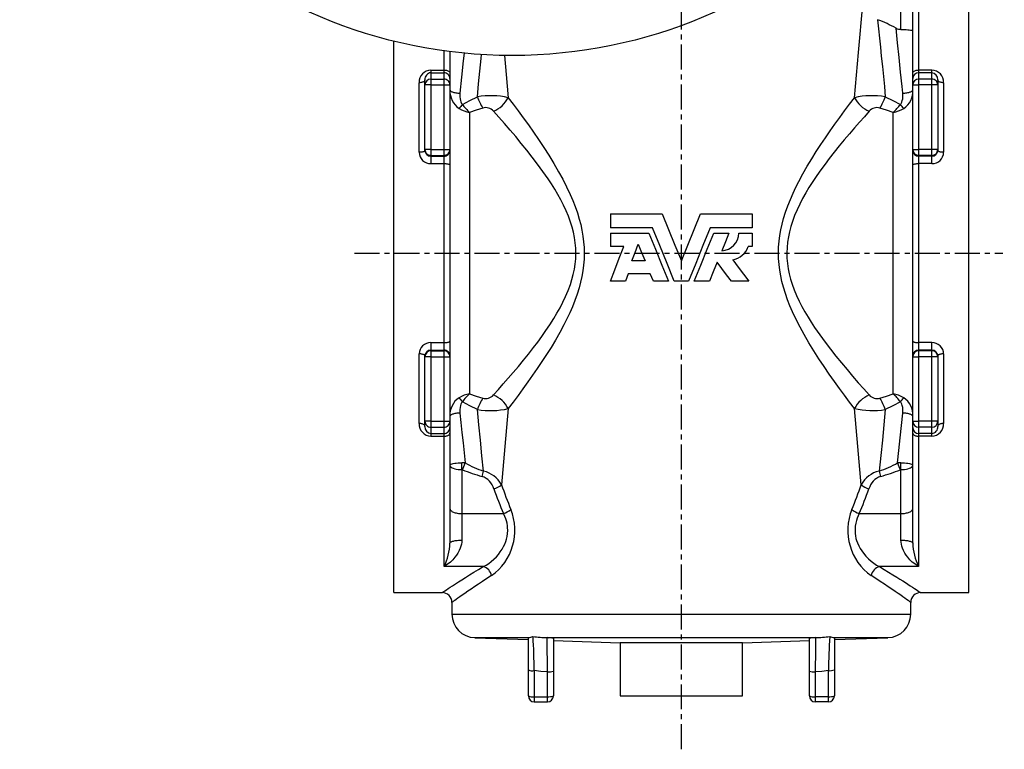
# Model space of a CAD drawing. Extents: x -681 to 471, y -184 to 1237.
# Tile 2 of 5: x -681 to -181, y 385 to 755. Entities that reach past the tile are written whole.
import ezdxf

# ---------------------------------------------------------------- set-up
doc = ezdxf.new("R2010")
doc.units = 0
doc.linetypes.add('CENTERX2', pattern=[20.32, 12.7, -2.54, 2.54, -2.54])
doc.layers.get('0').update_dxf_attribs({"linetype": 'CONTINUOUS'})
doc.layers.add('FORMAT', color=7, linetype='CONTINUOUS')

msp = doc.modelspace()

# ---------------------------------------------------------------- linework, layer by layer
at = {"color": 7, "linetype": 'CONTINUOUS'}
for p, q in [((-199.02, 464.28), (-199.02, 809.28)), ((-227.52, 728.18), (-227.52, 785.12)), ((-491.02, 636.78), (-491.02, 744.49)), ((-462.52, 739.17), (-462.52, 728.18)), ((-462.52, 728.18), (-462.52, 725.47)), ((-462.52, 725.47), (-462.52, 722.25)), ((-227.52, 725.47), (-227.52, 728.18)), ((-227.52, 722.25), (-227.52, 725.47)), ((-475.22, 722.25), (-475.22, 724.84)), ((-475.22, 689.41), (-475.22, 722.25)), ((-462.52, 722.25), (-462.52, 689.41)), ((-227.52, 689.41), (-227.52, 722.25)), ((-214.82, 724.84), (-214.82, 722.25)), ((-214.82, 722.25), (-214.82, 689.41)), ((-475.22, 688.89), (-475.22, 689.41)), ((-462.52, 689.41), (-462.52, 689.01)), ((-462.52, 689.01), (-462.52, 681.48)), ((-227.52, 689.01), (-227.52, 689.41)), ((-227.52, 681.48), (-227.52, 689.01)), ((-214.82, 689.41), (-214.82, 688.89)), ((-462.52, 681.48), (-462.52, 592.07)), ((-227.52, 592.07), (-227.52, 681.48)), ((-381.02, 656.78), (-381.02, 649.66)), ((-381.02, 656.78), (-354.79, 656.78)), ((-335.25, 656.78), (-309.02, 656.78)), ((-309.02, 656.78), (-309.02, 649.66)), ((-359.67, 649.66), (-381.02, 649.66)), ((-381.02, 646.92), (-381.02, 640.06)), ((-381.02, 646.92), (-361.52, 646.92)), ((-309.02, 649.66), (-330.37, 649.66)), ((-328.53, 646.92), (-320.85, 646.92)), ((-315.88, 646.92), (-309.02, 646.92)), ((-309.02, 646.92), (-309.02, 640.06)), ((-374.28, 640.06), (-381.02, 640.06)), ((-309.02, 640.06), (-311.08, 640.06)), ((-491.02, 464.28), (-491.02, 636.78)), ((-363.44, 632.78), (-370.19, 632.78)), ((-371.95, 626.26), (-373.4, 622.49)), ((-360.79, 626.26), (-371.95, 626.26)), ((-359.25, 622.49), (-360.79, 626.26)), ((-373.4, 622.49), (-381.02, 622.49)), ((-351.57, 622.49), (-359.25, 622.49)), ((-341.44, 622.49), (-348.61, 622.49)), ((-330.79, 622.49), (-338.47, 622.49)), ((-310.74, 622.49), (-319.64, 622.49)), ((-462.52, 592.07), (-462.52, 584.54)), ((-227.52, 584.54), (-227.52, 592.07)), ((-475.22, 584.15), (-475.22, 584.66)), ((-475.22, 551.31), (-475.22, 584.15)), ((-462.52, 584.54), (-462.52, 584.15)), ((-462.52, 584.15), (-462.52, 551.31)), ((-227.52, 584.15), (-227.52, 584.54)), ((-227.52, 551.31), (-227.52, 584.15)), ((-214.82, 584.66), (-214.82, 584.15)), ((-214.82, 584.15), (-214.82, 551.31)), ((-475.22, 548.72), (-475.22, 551.31)), ((-462.52, 551.31), (-462.52, 548.09)), ((-227.52, 548.09), (-227.52, 551.31)), ((-214.82, 551.31), (-214.82, 548.72)), ((-462.52, 548.09), (-462.52, 545.37)), ((-462.52, 545.37), (-462.52, 489.41)), ((-227.52, 545.37), (-227.52, 548.09)), ((-227.52, 489.41), (-227.52, 545.37)), ((-491.02, 464.28), (-466.51, 464.28)), ((-223.54, 464.28), (-199.02, 464.28)), ((-461.52, 459.29), (-461.52, 453.37)), ((-228.52, 453.37), (-228.52, 459.29)), ((-449.94, 441.37), (-422.72, 440.42)), ((-422.72, 425.01), (-422.72, 441.34)), ((-410.02, 441.04), (-410.02, 424.43)), ((-280.02, 424.43), (-280.02, 441.04)), ((-267.32, 440.42), (-240.1, 441.37)), ((-267.32, 441.34), (-267.32, 425.01)), ((-410.02, 439.98), (-376.02, 438.79)), ((-376.02, 438.79), (-376.02, 411.78)), ((-314.02, 438.79), (-376.02, 438.79)), ((-314.02, 438.79), (-280.02, 439.98)), ((-314.02, 411.78), (-314.02, 438.79)), ((-422.72, 411.78), (-422.72, 425.01)), ((-267.32, 425.01), (-267.32, 411.78)), ((-410.02, 424.43), (-410.02, 411.78)), ((-280.02, 411.78), (-280.02, 424.43)), ((-376.02, 411.78), (-314.02, 411.78)), ((-419.72, 408.78), (-413.02, 408.78)), ((-270.32, 408.78), (-277.02, 408.78))]:
    msp.add_line(p, q, dxfattribs=at)
at = {"color": 8, "linetype": 'CONTINUOUS'}
for p, q in [((-224.52, 796.81), (-224.52, 729.8)), ((-233.52, 750.48), (-233.52, 768.26)), ((-465.52, 729.8), (-465.52, 739.57)), ((-472.22, 729.8), (-465.52, 729.8)), ((-472.22, 729.8), (-472.22, 728.45)), ((-472.22, 728.45), (-472.22, 725.22)), ((-472.22, 728.45), (-465.52, 728.45)), ((-472.22, 725.22), (-472.22, 722.25)), ((-472.22, 725.22), (-465.52, 725.22)), ((-465.52, 728.45), (-465.52, 729.8)), ((-465.52, 725.22), (-465.52, 728.45)), ((-465.52, 722.25), (-465.52, 725.22)), ((-217.82, 729.8), (-224.52, 729.8)), ((-224.52, 729.8), (-224.52, 728.45)), ((-224.52, 728.45), (-224.52, 725.22)), ((-217.82, 728.45), (-224.52, 728.45)), ((-224.52, 725.22), (-224.52, 722.25)), ((-217.82, 725.22), (-224.52, 725.22)), ((-217.82, 728.45), (-217.82, 729.8)), ((-217.82, 725.22), (-217.82, 728.45)), ((-217.82, 722.25), (-217.82, 725.22)), ((-478.22, 688), (-478.22, 723.33)), ((-472.22, 722.25), (-475.22, 722.25)), ((-472.22, 722.25), (-465.52, 722.25)), ((-472.22, 722.25), (-472.22, 689.41)), ((-465.52, 689.41), (-465.52, 722.25)), ((-465.52, 722.25), (-462.52, 722.25)), ((-227.52, 722.25), (-224.52, 722.25)), ((-224.52, 722.25), (-224.52, 689.41)), ((-217.82, 722.25), (-224.52, 722.25)), ((-217.82, 689.41), (-217.82, 722.25)), ((-214.82, 722.25), (-217.82, 722.25)), ((-211.82, 723.33), (-211.82, 688)), ((-452.52, 708.29), (-452.52, 565.27)), ((-237.52, 565.27), (-237.52, 708.29)), ((-472.22, 689.41), (-475.22, 689.41)), ((-472.22, 689.41), (-472.22, 686.43)), ((-472.22, 689.41), (-465.52, 689.41)), ((-472.22, 686.43), (-465.52, 686.43)), ((-472.22, 686.43), (-472.22, 686.04)), ((-472.22, 686.04), (-465.52, 686.04)), ((-472.22, 686.04), (-472.22, 682.27)), ((-465.52, 686.43), (-465.52, 689.41)), ((-465.52, 689.41), (-462.52, 689.41)), ((-465.52, 686.04), (-465.52, 686.43)), ((-465.52, 682.27), (-465.52, 686.04)), ((-227.52, 689.41), (-224.52, 689.41)), ((-224.52, 689.41), (-224.52, 686.43)), ((-217.82, 689.41), (-224.52, 689.41)), ((-217.82, 686.43), (-224.52, 686.43)), ((-224.52, 686.43), (-224.52, 686.04)), ((-217.82, 686.04), (-224.52, 686.04)), ((-224.52, 686.04), (-224.52, 682.27)), ((-214.82, 689.41), (-217.82, 689.41)), ((-217.82, 686.43), (-217.82, 689.41)), ((-217.82, 686.04), (-217.82, 686.43)), ((-217.82, 682.27), (-217.82, 686.04)), ((-472.22, 682.27), (-465.52, 682.27)), ((-465.52, 591.28), (-465.52, 682.27)), ((-224.52, 682.27), (-224.52, 591.28)), ((-217.82, 682.27), (-224.52, 682.27)), ((-472.22, 591.28), (-465.52, 591.28)), ((-472.22, 591.28), (-472.22, 587.52)), ((-465.52, 587.52), (-465.52, 591.28)), ((-217.82, 591.28), (-224.52, 591.28)), ((-224.52, 591.28), (-224.52, 587.52)), ((-217.82, 587.52), (-217.82, 591.28)), ((-478.22, 550.22), (-478.22, 585.55)), ((-472.22, 587.52), (-472.22, 587.12)), ((-472.22, 587.52), (-465.52, 587.52)), ((-472.22, 587.12), (-472.22, 584.15)), ((-472.22, 587.12), (-465.52, 587.12)), ((-465.52, 587.12), (-465.52, 587.52)), ((-465.52, 584.15), (-465.52, 587.12)), ((-224.52, 587.52), (-224.52, 587.12)), ((-217.82, 587.52), (-224.52, 587.52)), ((-224.52, 587.12), (-224.52, 584.15)), ((-217.82, 587.12), (-224.52, 587.12)), ((-217.82, 587.12), (-217.82, 587.52)), ((-217.82, 584.15), (-217.82, 587.12)), ((-211.82, 585.55), (-211.82, 550.22)), ((-472.22, 584.15), (-475.22, 584.15)), ((-472.22, 584.15), (-472.22, 551.31)), ((-472.22, 584.15), (-465.52, 584.15)), ((-465.52, 551.31), (-465.52, 584.15)), ((-465.52, 584.15), (-462.52, 584.15)), ((-227.52, 584.15), (-224.52, 584.15)), ((-217.82, 584.15), (-224.52, 584.15)), ((-224.52, 584.15), (-224.52, 551.31)), ((-217.82, 551.31), (-217.82, 584.15)), ((-214.82, 584.15), (-217.82, 584.15)), ((-472.22, 551.31), (-475.22, 551.31)), ((-472.22, 551.31), (-472.22, 548.33)), ((-472.22, 551.31), (-465.52, 551.31)), ((-465.52, 551.31), (-462.52, 551.31)), ((-465.52, 548.33), (-465.52, 551.31)), ((-227.52, 551.31), (-224.52, 551.31)), ((-224.52, 551.31), (-224.52, 548.33)), ((-217.82, 551.31), (-224.52, 551.31)), ((-214.82, 551.31), (-217.82, 551.31)), ((-217.82, 548.33), (-217.82, 551.31)), ((-472.22, 548.33), (-465.52, 548.33)), ((-472.22, 548.33), (-472.22, 545.11)), ((-472.22, 545.11), (-465.52, 545.11)), ((-472.22, 545.11), (-472.22, 543.75)), ((-465.52, 545.11), (-465.52, 548.33)), ((-465.52, 543.75), (-465.52, 545.11)), ((-217.82, 548.33), (-224.52, 548.33)), ((-224.52, 548.33), (-224.52, 545.11)), ((-217.82, 545.11), (-224.52, 545.11)), ((-224.52, 545.11), (-224.52, 543.75)), ((-217.82, 545.11), (-217.82, 548.33)), ((-217.82, 543.75), (-217.82, 545.11)), ((-472.22, 543.75), (-465.52, 543.75)), ((-465.52, 477.52), (-465.52, 543.75)), ((-224.52, 543.75), (-224.52, 477.52)), ((-217.82, 543.75), (-224.52, 543.75)), ((-456.52, 526.77), (-456.52, 530.26)), ((-233.52, 526.77), (-233.52, 530.26)), ((-456.52, 526.77), (-456.52, 504.44)), ((-233.52, 504.44), (-233.52, 526.77)), ((-456.52, 504.44), (-456.52, 490.93)), ((-456.52, 504.44), (-435.36, 504.44)), ((-254.68, 504.44), (-233.52, 504.44)), ((-233.52, 490.93), (-233.52, 504.44)), ((-445.58, 477.52), (-465.52, 477.52)), ((-224.52, 477.52), (-244.47, 477.52)), ((-461.52, 453.37), (-228.52, 453.37)), ((-422.62, 441.37), (-449.94, 441.37)), ((-277.51, 441.37), (-412.54, 441.37)), ((-240.1, 441.37), (-267.43, 441.37)), ((-419.72, 424.62), (-419.72, 411.39)), ((-413.02, 411.39), (-413.02, 424.03)), ((-277.02, 424.03), (-277.02, 411.39)), ((-270.32, 411.39), (-270.32, 424.62)), ((-419.72, 411.39), (-413.02, 411.39)), ((-419.72, 411.39), (-419.72, 408.78)), ((-413.02, 408.78), (-413.02, 411.39)), ((-270.32, 411.39), (-277.02, 411.39)), ((-277.02, 411.39), (-277.02, 408.78)), ((-270.32, 408.78), (-270.32, 411.39))]:
    msp.add_line(p, q, dxfattribs=at)
at = {"color": 8, "linetype": 'CONTINUOUS', "flags": 128}
for points in [[(-257.14, 715.75), (-256.15, 727.22), (-255.11, 738.67), (-252.88, 763.13)], [(-245.36, 755.4), (-244.92, 750.74), (-244.46, 746.08), (-243.97, 741.43), (-243.47, 736.79), (-242.92, 731.64), (-242.4, 726.51), (-241.91, 721.37), (-241.47, 716.23)], [(-232.6, 718.05), (-232.93, 721.43), (-233.7, 728.8), (-234.48, 736.19), (-235.24, 743.62), (-235.93, 751.09)], [(-455.35, 738.37), (-455.74, 734.51), (-456.61, 726.27), (-457.44, 718.05)], [(-448.58, 716.23), (-448.01, 722.73), (-447.37, 729.24), (-446.68, 735.75), (-446.48, 737.67)], [(-434.81, 737.22), (-433.93, 727.61), (-432.9, 715.75)], [(-465.52, 729.8), (-465.09, 729.79), (-464.68, 729.74), (-464.28, 729.66), (-463.9, 729.55), (-463.56, 729.41), (-463.25, 729.24), (-463, 729.06), (-462.79, 728.86), (-462.64, 728.64), (-462.55, 728.41), (-462.52, 728.18)], [(-227.52, 728.18), (-227.49, 728.41), (-227.4, 728.64), (-227.25, 728.86), (-227.05, 729.06), (-226.79, 729.24), (-226.49, 729.41), (-226.14, 729.55), (-225.77, 729.66), (-225.37, 729.74), (-224.95, 729.79), (-224.52, 729.8)], [(-475.22, 724.84), (-475.25, 724.63), (-475.34, 724.42), (-475.49, 724.21), (-475.7, 724.03), (-475.95, 723.85), (-476.26, 723.7), (-476.6, 723.57), (-476.98, 723.47), (-477.38, 723.4), (-477.79, 723.35), (-478.22, 723.33)], [(-211.82, 723.33), (-212.25, 723.35), (-212.67, 723.4), (-213.07, 723.47), (-213.44, 723.57), (-213.79, 723.7), (-214.09, 723.85), (-214.35, 724.03), (-214.55, 724.21), (-214.7, 724.42), (-214.79, 724.63), (-214.82, 724.84)], [(-462.52, 719.67), (-462.5, 719.52), (-462.42, 719.37), (-462.28, 719.21), (-462.1, 719.07), (-461.86, 718.93), (-461.58, 718.79), (-461.26, 718.67), (-460.89, 718.55), (-460.48, 718.44), (-460.04, 718.34), (-459.56, 718.26), (-459.06, 718.19), (-458.54, 718.13), (-458, 718.08), (-457.44, 718.05)], [(-457.44, 718.05), (-457.5, 717.12), (-457.5, 716.18), (-457.42, 715.22), (-457.24, 714.26), (-457.02, 713.57), (-456.68, 712.89), (-456.47, 712.61), (-456.23, 712.36)], [(-456.23, 712.36), (-452.44, 714.34), (-448.58, 716.23)], [(-432.9, 715.75), (-430.39, 712.44), (-427.85, 709.03), (-425.29, 705.54), (-422.72, 701.96), (-420.14, 698.3), (-417.51, 694.45), (-414.89, 690.51), (-412.31, 686.47), (-409.78, 682.34), (-407.33, 678.11), (-405.28, 674.36), (-403.33, 670.53), (-401.49, 666.62), (-400.18, 663.56), (-398.95, 660.45), (-397.84, 657.29), (-396.86, 654.07), (-396.12, 651.24), (-395.5, 648.36), (-395, 645.44), (-394.64, 642.51), (-394.42, 639.56), (-394.35, 636.61), (-394.44, 633.67), (-394.67, 630.73), (-395.05, 627.81), (-395.56, 624.91), (-396.19, 622.04), (-396.93, 619.22), (-397.95, 615.93), (-399.11, 612.7), (-400.37, 609.52), (-401.73, 606.39), (-403.18, 603.33), (-404.7, 600.32), (-406.79, 596.42), (-408.97, 592.6), (-411.21, 588.86), (-413.5, 585.2), (-415.83, 581.63), (-418.18, 578.12), (-420.54, 574.69), (-422.91, 571.33), (-425.44, 567.82), (-427.95, 564.4), (-430.44, 561.06), (-432.9, 557.81)], [(-257.14, 557.81), (-259.65, 561.12), (-262.19, 564.52), (-264.75, 568.02), (-267.33, 571.6), (-269.9, 575.26), (-272.54, 579.11), (-275.16, 583.05), (-277.74, 587.09), (-280.26, 591.22), (-282.71, 595.45), (-284.76, 599.19), (-286.71, 603.02), (-288.55, 606.94), (-289.87, 609.99), (-291.09, 613.1), (-292.2, 616.27), (-293.18, 619.48), (-293.92, 622.32), (-294.55, 625.2), (-295.04, 628.11), (-295.4, 631.05), (-295.62, 634), (-295.69, 636.94), (-295.61, 639.88), (-295.37, 642.82), (-295, 645.75), (-294.49, 648.65), (-293.86, 651.51), (-293.11, 654.34), (-292.09, 657.62), (-290.94, 660.86), (-289.67, 664.04), (-288.31, 667.16), (-286.86, 670.23), (-285.35, 673.24), (-283.26, 677.14), (-281.08, 680.96), (-278.84, 684.7), (-276.54, 688.35), (-274.22, 691.93), (-271.87, 695.44), (-269.5, 698.87), (-267.13, 702.23), (-264.61, 705.74), (-262.1, 709.16), (-259.6, 712.5), (-257.14, 715.75)], [(-241.47, 716.23), (-237.61, 714.34), (-233.82, 712.36)], [(-233.82, 712.36), (-233.57, 712.61), (-233.37, 712.89), (-233.03, 713.56), (-232.81, 714.26), (-232.62, 715.24), (-232.54, 716.23), (-232.55, 717.22), (-232.6, 718.05)], [(-232.6, 718.05), (-232.05, 718.08), (-231.51, 718.13), (-230.98, 718.19), (-230.48, 718.26), (-230.01, 718.34), (-229.56, 718.44), (-229.16, 718.55), (-228.79, 718.67), (-228.46, 718.79), (-228.18, 718.93), (-227.95, 719.07), (-227.76, 719.21), (-227.63, 719.37), (-227.55, 719.52), (-227.52, 719.67)], [(-445.82, 710.5), (-449.19, 709.43), (-452.52, 708.29)], [(-237.52, 708.29), (-240.85, 709.43), (-244.22, 710.5)], [(-440.44, 564.7), (-437.96, 567.45), (-435.44, 570.29), (-432.9, 573.19), (-430.35, 576.16), (-427.78, 579.2), (-425.21, 582.31), (-422.65, 585.49), (-420.11, 588.75), (-417.97, 591.57), (-415.86, 594.46), (-413.79, 597.41), (-411.77, 600.42), (-409.82, 603.5), (-408.19, 606.21), (-406.63, 608.99), (-405.15, 611.84), (-403.77, 614.74), (-402.51, 617.72), (-401.39, 620.75), (-400.59, 623.3), (-399.9, 625.91), (-399.35, 628.56), (-398.94, 631.24), (-398.68, 633.93), (-398.59, 636.63), (-398.66, 639.33), (-398.9, 642.03), (-399.3, 644.72), (-399.84, 647.38), (-400.51, 650), (-401.31, 652.56), (-402.37, 655.48), (-403.56, 658.34), (-404.86, 661.13), (-406.26, 663.87), (-407.77, 666.61), (-409.35, 669.29), (-410.99, 671.93), (-412.68, 674.5), (-415.3, 678.31), (-417.99, 682.01), (-420.73, 685.62), (-423.5, 689.14), (-426.29, 692.56), (-429.15, 696), (-432.01, 699.34), (-434.86, 702.61), (-437.67, 705.78), (-440.44, 708.86)], [(-249.6, 708.86), (-252.08, 706.1), (-254.6, 703.27), (-257.14, 700.37), (-259.7, 697.4), (-262.26, 694.36), (-264.83, 691.25), (-267.39, 688.06), (-269.94, 684.81), (-272.07, 681.98), (-274.18, 679.1), (-276.25, 676.15), (-278.27, 673.14), (-280.23, 670.06), (-281.85, 667.34), (-283.42, 664.56), (-284.89, 661.72), (-286.27, 658.81), (-287.53, 655.84), (-288.65, 652.81), (-289.46, 650.25), (-290.14, 647.64), (-290.69, 645), (-291.11, 642.32), (-291.36, 639.63), (-291.46, 636.93), (-291.38, 634.23), (-291.14, 631.52), (-290.74, 628.84), (-290.2, 626.18), (-289.53, 623.56), (-288.74, 620.99), (-287.67, 618.08), (-286.48, 615.22), (-285.18, 612.42), (-283.79, 609.69), (-282.28, 606.95), (-280.69, 604.26), (-279.05, 601.63), (-277.37, 599.05), (-274.74, 595.25), (-272.05, 591.54), (-269.31, 587.94), (-266.54, 584.42), (-263.76, 581), (-260.89, 577.56), (-258.03, 574.21), (-255.19, 570.95), (-252.37, 567.78), (-249.6, 564.7)], [(-475.22, 688.89), (-475.25, 688.77), (-475.34, 688.64), (-475.49, 688.52), (-475.7, 688.41), (-475.95, 688.31), (-476.26, 688.22), (-476.6, 688.14), (-476.98, 688.08), (-477.38, 688.04), (-477.79, 688.01), (-478.22, 688)], [(-211.82, 688), (-212.25, 688.01), (-212.67, 688.04), (-213.07, 688.08), (-213.44, 688.14), (-213.79, 688.22), (-214.09, 688.31), (-214.35, 688.41), (-214.55, 688.52), (-214.7, 688.64), (-214.79, 688.77), (-214.82, 688.89)], [(-465.52, 682.27), (-465.09, 682.27), (-464.68, 682.24), (-464.28, 682.2), (-463.9, 682.15), (-463.56, 682.08), (-463.25, 682), (-463, 681.91), (-462.79, 681.81), (-462.64, 681.71), (-462.55, 681.6), (-462.52, 681.48)], [(-227.52, 681.48), (-227.49, 681.6), (-227.4, 681.71), (-227.25, 681.81), (-227.05, 681.91), (-226.79, 682), (-226.49, 682.08), (-226.14, 682.15), (-225.77, 682.2), (-225.37, 682.24), (-224.95, 682.27), (-224.52, 682.27)], [(-465.52, 591.28), (-465.09, 591.29), (-464.68, 591.31), (-464.28, 591.35), (-463.9, 591.41), (-463.56, 591.48), (-463.25, 591.55), (-463, 591.65), (-462.79, 591.74), (-462.64, 591.85), (-462.55, 591.96), (-462.52, 592.07)], [(-227.52, 592.07), (-227.49, 591.96), (-227.4, 591.85), (-227.25, 591.74), (-227.05, 591.65), (-226.79, 591.55), (-226.49, 591.48), (-226.14, 591.41), (-225.77, 591.35), (-225.37, 591.31), (-224.95, 591.29), (-224.52, 591.28)], [(-475.22, 584.66), (-475.25, 584.79), (-475.34, 584.91), (-475.49, 585.03), (-475.7, 585.14), (-475.95, 585.25), (-476.26, 585.34), (-476.6, 585.41), (-476.98, 585.47), (-477.38, 585.52), (-477.79, 585.54), (-478.22, 585.55)], [(-211.82, 585.55), (-212.25, 585.54), (-212.67, 585.52), (-213.07, 585.47), (-213.44, 585.41), (-213.79, 585.34), (-214.09, 585.25), (-214.35, 585.14), (-214.55, 585.03), (-214.7, 584.91), (-214.79, 584.79), (-214.82, 584.66)], [(-452.52, 565.27), (-449.19, 564.13), (-445.82, 563.06)], [(-244.22, 563.06), (-240.85, 564.13), (-237.52, 565.27)], [(-456.23, 561.2), (-456.47, 560.95), (-456.68, 560.66), (-457.01, 560), (-457.24, 559.29), (-457.42, 558.31), (-457.5, 557.33), (-457.5, 556.34), (-457.44, 555.51)], [(-448.58, 557.32), (-452.44, 559.21), (-456.23, 561.2)], [(-233.82, 561.2), (-237.6, 559.22), (-241.47, 557.32)], [(-232.6, 555.51), (-232.54, 556.44), (-232.55, 557.37), (-232.63, 558.34), (-232.81, 559.29), (-233.03, 559.99), (-233.37, 560.66), (-233.57, 560.94), (-233.82, 561.2)], [(-457.44, 555.51), (-458, 555.47), (-458.54, 555.43), (-459.06, 555.37), (-459.56, 555.3), (-460.04, 555.21), (-460.48, 555.12), (-460.89, 555.01), (-461.26, 554.89), (-461.58, 554.76), (-461.86, 554.63), (-462.1, 554.49), (-462.28, 554.34), (-462.42, 554.19), (-462.5, 554.04), (-462.52, 553.88)], [(-457.44, 555.51), (-456.96, 550.68), (-456.43, 545.57), (-455.89, 540.44), (-455.35, 535.31), (-454.83, 530.15)], [(-445.44, 526), (-446.26, 533.85), (-447.1, 541.68), (-447.88, 549.51), (-448.58, 557.32)], [(-432.9, 557.81), (-433.74, 548.12), (-434.61, 538.45), (-436.38, 519.11)], [(-253.66, 519.11), (-255.43, 538.45), (-256.31, 548.12), (-257.14, 557.81)], [(-241.47, 557.32), (-242.16, 549.51), (-242.95, 541.7), (-243.78, 533.86), (-244.61, 526)], [(-235.22, 530.15), (-234.57, 536.52), (-233.9, 542.86), (-233.23, 549.19), (-232.6, 555.51)], [(-227.52, 553.88), (-227.55, 554.04), (-227.63, 554.19), (-227.76, 554.34), (-227.95, 554.49), (-228.18, 554.63), (-228.46, 554.76), (-228.79, 554.89), (-229.16, 555.01), (-229.56, 555.12), (-230.01, 555.21), (-230.48, 555.3), (-230.98, 555.37), (-231.51, 555.43), (-232.05, 555.47), (-232.6, 555.51)], [(-475.22, 548.72), (-475.25, 548.93), (-475.34, 549.14), (-475.49, 549.34), (-475.7, 549.53), (-475.95, 549.7), (-476.26, 549.85), (-476.6, 549.98), (-476.98, 550.09), (-477.38, 550.16), (-477.79, 550.21), (-478.22, 550.22)], [(-211.82, 550.22), (-212.25, 550.21), (-212.67, 550.16), (-213.07, 550.09), (-213.44, 549.98), (-213.79, 549.85), (-214.09, 549.7), (-214.35, 549.53), (-214.55, 549.34), (-214.7, 549.14), (-214.79, 548.93), (-214.82, 548.72)], [(-465.52, 543.75), (-465.09, 543.77), (-464.68, 543.82), (-464.28, 543.9), (-463.9, 544.01), (-463.56, 544.15), (-463.25, 544.31), (-463, 544.5), (-462.79, 544.7), (-462.64, 544.92), (-462.55, 545.14), (-462.52, 545.37)], [(-227.52, 545.37), (-227.49, 545.14), (-227.4, 544.92), (-227.25, 544.7), (-227.05, 544.5), (-226.79, 544.31), (-226.49, 544.15), (-226.14, 544.01), (-225.77, 543.9), (-225.37, 543.82), (-224.95, 543.77), (-224.52, 543.75)], [(-462.52, 528.96), (-462.52, 528.97), (-462.46, 529.15), (-462.28, 529.33), (-461.93, 529.53), (-461.42, 529.71), (-460.82, 529.87), (-460.09, 530.01), (-459.3, 530.12), (-458.41, 530.2), (-457.49, 530.25), (-456.52, 530.26)], [(-233.52, 530.26), (-232.58, 530.25), (-231.63, 530.2), (-230.77, 530.12), (-229.95, 530.01), (-229.24, 529.87), (-228.62, 529.71), (-228.12, 529.53), (-227.76, 529.33), (-227.58, 529.15), (-227.52, 528.97), (-227.52, 528.96)], [(-462.52, 528.96), (-462.52, 528.96), (-462.46, 528.65), (-462.28, 528.35), (-461.93, 528.01), (-461.42, 527.7), (-460.82, 527.43), (-460.09, 527.2), (-459.3, 527.02), (-458.41, 526.88), (-457.49, 526.8), (-456.52, 526.77)], [(-456.24, 526.71), (-456.46, 526.77), (-456.52, 526.77)], [(-233.52, 526.77), (-233.58, 526.77), (-233.8, 526.71)], [(-233.52, 526.77), (-232.58, 526.8), (-231.63, 526.88), (-230.77, 527.01), (-229.95, 527.2), (-229.24, 527.43), (-228.62, 527.7), (-228.12, 528.01), (-227.76, 528.35), (-227.58, 528.65), (-227.52, 528.96), (-227.52, 528.96)], [(-462.52, 506.97), (-462.49, 506.72), (-462.41, 506.48), (-462.26, 506.24), (-462.07, 506), (-461.81, 505.78), (-461.51, 505.56), (-461.16, 505.36), (-460.76, 505.18), (-460.33, 505.01), (-459.86, 504.86), (-459.35, 504.73), (-458.82, 504.63), (-458.26, 504.54), (-457.69, 504.48), (-457.11, 504.45), (-456.52, 504.44)], [(-233.52, 504.44), (-232.93, 504.45), (-232.35, 504.48), (-231.78, 504.54), (-231.23, 504.63), (-230.69, 504.73), (-230.19, 504.86), (-229.72, 505.01), (-229.28, 505.18), (-228.88, 505.36), (-228.53, 505.56), (-228.23, 505.78), (-227.98, 506), (-227.78, 506.24), (-227.64, 506.48), (-227.55, 506.72), (-227.52, 506.97)], [(-445.58, 477.52), (-444.22, 478.25), (-442.87, 479.12), (-441.53, 480.12), (-440.22, 481.25), (-438.95, 482.52), (-437.93, 483.67), (-436.97, 484.93), (-436.07, 486.28), (-435.26, 487.73), (-434.7, 488.91), (-434.21, 490.16), (-433.81, 491.45), (-433.5, 492.78), (-433.28, 494.31), (-433.2, 495.86), (-433.26, 497.41), (-433.35, 498.27), (-433.56, 499.49), (-433.85, 500.68), (-434.22, 501.84), (-434.65, 502.95), (-435.36, 504.44)], [(-254.68, 504.44), (-255.24, 503.3), (-255.72, 502.11), (-256.14, 500.86), (-256.46, 499.58), (-256.72, 498.06), (-256.84, 496.51), (-256.82, 494.95), (-256.76, 494.28), (-256.59, 493.05), (-256.34, 491.84), (-256, 490.67), (-255.6, 489.53), (-254.96, 488.09), (-254.23, 486.72), (-253.43, 485.43), (-252.56, 484.24), (-251.33, 482.77), (-250.04, 481.45), (-248.7, 480.27), (-247.33, 479.23), (-245.9, 478.3), (-244.47, 477.52)], [(-456.52, 490.93), (-456.58, 489.88), (-456.73, 488.85), (-456.97, 487.85), (-457.28, 486.9), (-457.83, 485.59), (-458.48, 484.37), (-459.21, 483.24), (-459.99, 482.2), (-461.11, 480.92), (-462.29, 479.79), (-463.51, 478.81), (-464.75, 477.97), (-465.5, 477.53), (-465.52, 477.52)], [(-462.52, 489.41), (-462.49, 489.56), (-462.41, 489.71), (-462.26, 489.85), (-462.07, 489.99), (-461.81, 490.13), (-461.51, 490.26), (-461.16, 490.37), (-460.76, 490.48), (-460.33, 490.58), (-459.86, 490.67), (-459.35, 490.75), (-458.82, 490.81), (-458.26, 490.86), (-457.69, 490.9), (-457.11, 490.92), (-456.52, 490.93)], [(-233.52, 490.93), (-232.93, 490.92), (-232.35, 490.9), (-231.78, 490.86), (-231.23, 490.81), (-230.69, 490.75), (-230.19, 490.67), (-229.72, 490.58), (-229.28, 490.48), (-228.88, 490.37), (-228.53, 490.26), (-228.23, 490.13), (-227.98, 489.99), (-227.78, 489.85), (-227.64, 489.71), (-227.55, 489.56), (-227.52, 489.41)], [(-224.52, 477.52), (-224.54, 477.53), (-225.3, 477.97), (-226.54, 478.81), (-227.76, 479.79), (-228.94, 480.92), (-230.06, 482.2), (-230.84, 483.24), (-231.56, 484.37), (-232.21, 485.59), (-232.76, 486.9), (-233.07, 487.85), (-233.31, 488.85), (-233.47, 489.88), (-233.52, 490.93)], [(-466.51, 464.29), (-466.51, 464.29), (-466.38, 464.37), (-466.09, 464.56), (-465.66, 464.85), (-465.08, 465.24), (-464.33, 465.73), (-463.43, 466.32), (-462.38, 467.01), (-461.18, 467.79), (-459.77, 468.7), (-458.2, 469.71), (-456.48, 470.81), (-454.61, 471.98), (-452.57, 473.26), (-450.38, 474.61), (-448.04, 476.04), (-445.58, 477.52)], [(-244.47, 477.52), (-242.07, 476.08), (-239.8, 474.69), (-237.65, 473.37), (-235.64, 472.11), (-234.09, 471.14), (-232.63, 470.21), (-231.27, 469.34), (-230.02, 468.54), (-228.86, 467.79), (-227.7, 467.03), (-226.68, 466.36), (-225.79, 465.78), (-225.05, 465.29), (-224.43, 464.88), (-223.97, 464.58), (-223.67, 464.38), (-223.53, 464.29), (-223.54, 464.29)], [(-441.44, 472.9), (-443.74, 471.42), (-445.92, 469.99), (-447.98, 468.63), (-449.91, 467.34), (-451.76, 466.09), (-453.45, 464.93), (-455, 463.86), (-456.4, 462.89), (-457.51, 462.11), (-458.5, 461.42), (-459.35, 460.82), (-460.06, 460.32), (-460.65, 459.9), (-461.09, 459.59), (-461.38, 459.38), (-461.51, 459.29), (-461.51, 459.29)], [(-228.54, 459.29), (-228.53, 459.29), (-228.66, 459.38), (-228.93, 459.57), (-229.35, 459.87), (-229.91, 460.26), (-230.63, 460.77), (-231.49, 461.38), (-232.5, 462.09), (-233.64, 462.89), (-235, 463.83), (-236.51, 464.87), (-238.15, 466), (-239.94, 467.2), (-241.9, 468.52), (-244.01, 469.92), (-246.24, 471.38), (-248.6, 472.9)], [(-413.02, 424.03), (-413.03, 425.23), (-413.04, 426.87), (-413.05, 428.48), (-413.06, 430.04), (-413.07, 431.53), (-413.08, 432.95), (-413.1, 434.29), (-413.11, 435.54), (-413.12, 436.69), (-413.13, 437.72), (-413.14, 438.65), (-413.15, 439.45), (-413.16, 440.12), (-413.17, 440.61), (-413.18, 440.99), (-413.18, 441.25), (-413.19, 441.41)], [(-413.11, 441.39), (-413.18, 441.41), (-413.19, 441.41)], [(-276.86, 441.41), (-276.86, 441.37), (-276.86, 441.14), (-276.87, 440.77), (-276.88, 440.27), (-276.89, 439.63), (-276.9, 438.87), (-276.91, 437.97), (-276.92, 436.96), (-276.93, 435.84), (-276.94, 434.62), (-276.96, 433.3), (-276.97, 431.89), (-276.98, 430.42), (-276.99, 428.89), (-277, 427.31), (-277.01, 425.68), (-277.02, 424.03)], [(-276.86, 441.41), (-276.85, 441.41), (-276.84, 441.41), (-276.83, 441.4), (-276.86, 441.39), (-276.92, 441.39), (-276.94, 441.39)], [(-413.02, 424.03), (-416.38, 424.24), (-419.72, 424.62)], [(-270.32, 424.62), (-273.66, 424.24), (-277.02, 424.03)]]:
    msp.add_lwpolyline(points, dxfattribs=at)
at = {"color": 7, "linetype": 'CONTINUOUS', "flags": 128}
for points in [[(-233.52, 750.48), (-232.59, 750.47), (-231.65, 750.44), (-230.8, 750.39), (-229.99, 750.32), (-229.28, 750.24), (-228.67, 750.15), (-228.16, 750.03), (-227.79, 749.91), (-227.59, 749.8), (-227.52, 749.68), (-227.52, 749.67)], [(-354.79, 656.78), (-351.54, 648.79), (-348.28, 640.79), (-345.02, 632.78)], [(-345.02, 632.78), (-341.76, 640.79), (-338.5, 648.79), (-335.25, 656.78)], [(-361.52, 646.92), (-358.21, 638.8), (-354.89, 630.66), (-351.57, 622.49)], [(-348.61, 622.49), (-352.3, 631.57), (-355.99, 640.63), (-359.67, 649.66)], [(-330.37, 649.66), (-334.05, 640.63), (-337.74, 631.57), (-341.44, 622.49)], [(-338.47, 622.49), (-335.15, 630.66), (-331.83, 638.8), (-328.53, 646.92)], [(-320.85, 646.92), (-322.66, 642.47), (-324.47, 638.01)], [(-381.02, 622.49), (-378.79, 628.32), (-376.54, 634.17), (-374.28, 640.06)], [(-370.19, 632.78), (-368.55, 637.04), (-366.91, 641.31)], [(-366.91, 641.31), (-365.18, 637.05), (-363.44, 632.78)], [(-326.88, 632.1), (-328.84, 627.3), (-330.79, 622.49)], [(-319.64, 622.49), (-322.05, 625.68), (-324.46, 628.88), (-326.88, 632.1)], [(-318.92, 633.36), (-316.18, 629.71), (-313.45, 626.09), (-310.74, 622.49)], [(-422.72, 441.34), (-422.7, 441.36), (-422.62, 441.37)], [(-413.11, 441.39), (-412.56, 441.37), (-412.54, 441.37)], [(-276.94, 441.39), (-277.48, 441.37), (-277.51, 441.37)], [(-267.32, 441.34), (-267.35, 441.36), (-267.43, 441.37)]]:
    msp.add_lwpolyline(points, dxfattribs=at)
at = {"color": 7, "linetype": 'CONTINUOUS'}
msp.add_circle((-431.02, 987.18), 250, dxfattribs=at)
for centre, radius, start, end in [((-274.57, 679.01), 81.78, 61.8098, 69.0762), ((-233.51, 755.6), 5.12, 241.703, 269.824), ((-324.8, 646.93), 8.92, 272.1084, 359.9439), ((-321.17, 643.92), 10.8, 282.003, 339.0633), ((-466.51, 459.29), 4.99, 0.0227, 89.968), ((-223.53, 459.29), 4.99, 90.0679, 180.0187), ((-449.52, 453.37), 12, 180, 268), ((-240.52, 453.37), 12, 272, 0), ((-427.32, 464.68), 23.77, 281.3995, 287.0088), ((-413.73, 421.79), 19.61, 79.091, 88.1678), ((-276.33, 421.93), 19.47, 91.7998, 100.9414), ((-262.73, 464.68), 23.77, 252.9912, 258.6005), ((-419.72, 411.78), 3, 180, 270), ((-413.02, 411.78), 3, 270, 360), ((-277.02, 411.78), 3, 180, 270), ((-270.32, 411.78), 3, 270, 360)]:
    msp.add_arc(centre, radius, start, end, dxfattribs=at)
at = {"color": 8, "linetype": 'CONTINUOUS'}
for centre, radius, start, end in [((-471.96, 723.54), 6.26, 92.392, 181.9035), ((-471.97, 725.18), 3.27, 94.4352, 186.0432), ((-472.23, 722.23), 2.99, 89.7783, 179.7296), ((-465.51, 725.46), 2.99, 0.2237, 90.2686), ((-465.51, 722.24), 2.99, 0.2238, 90.2684), ((-224.53, 725.46), 2.99, 89.7781, 179.7296), ((-224.53, 722.23), 2.99, 89.7783, 179.7295), ((-218.07, 723.56), 6.25, 357.98, 87.7245), ((-218.15, 725.12), 3.34, 355.1326, 84.389), ((-217.81, 722.24), 2.99, 0.2237, 90.2683), ((-451.82, 719.07), 10.72, 176.7544, 235.3098), ((-441.93, 677.14), 39.65, 76.8316, 99.6436), ((-424.08, 724.46), 25.84, 198.5776, 212.7145), ((-446.81, 723.4), 15.88, 293.6446, 331.1805), ((-248.11, 677.18), 39.61, 80.3438, 103.1809), ((-243.23, 723.4), 15.88, 208.8195, 246.3554), ((-266.19, 724.57), 26.09, 327.3531, 341.3548), ((-238.07, 718.99), 10.57, 304.2347, 3.7011), ((-405.73, 669.92), 65.96, 139.9557, 142.3033), ((-450.06, 723.46), 15.37, 239.2136, 260.77), ((-439.5, 723.86), 20.29, 214.5114, 230.0973), ((-444.43, 705.44), 5.25, 40.65, 105.4375), ((-245.61, 705.42), 5.27, 74.688, 139.2245), ((-250.69, 723.99), 20.49, 309.9783, 325.4131), ((-239.99, 723.47), 15.38, 279.2374, 300.779), ((-284.31, 669.92), 65.96, 37.6967, 40.0443), ((-472.36, 688.14), 5.86, 181.3095, 271.3472), ((-472.24, 689.42), 2.99, 180.2237, 270.2684), ((-472.29, 688.97), 2.93, 181.5567, 271.3141), ((-465.51, 689.42), 2.99, 269.7315, 359.7763), ((-465.51, 689.03), 2.99, 269.7315, 359.7762), ((-224.53, 689.42), 2.99, 180.2704, 270.2218), ((-224.53, 689.03), 2.99, 180.2705, 270.2218), ((-217.81, 689.42), 2.99, 269.7782, 359.7297), ((-217.75, 688.97), 2.93, 268.6919, 358.4373), ((-217.7, 688.16), 5.88, 268.8518, 358.4914), ((-472.34, 585.4), 5.88, 88.8518, 178.4914), ((-217.68, 585.42), 5.86, 1.3095, 91.3472), ((-472.29, 584.58), 2.93, 88.6919, 178.4373), ((-472.23, 584.13), 2.99, 89.7782, 179.7297), ((-465.51, 584.53), 2.99, 0.2238, 90.2685), ((-465.51, 584.14), 2.99, 0.2237, 90.2685), ((-224.53, 584.53), 2.99, 89.7782, 179.7295), ((-224.53, 584.13), 2.99, 89.7782, 179.7296), ((-217.75, 584.58), 2.93, 1.5567, 91.3141), ((-217.81, 584.14), 2.99, 0.2237, 90.2684), ((-450.08, 550.16), 15.3, 99.1839, 120.8324), ((-439.36, 549.56), 20.49, 129.9783, 145.4131), ((-239.99, 550.1), 15.37, 59.2136, 80.77), ((-250.54, 549.7), 20.29, 34.5114, 50.0973), ((-451.98, 554.57), 10.57, 124.2347, 183.7011), ((-405.73, 603.63), 65.96, 217.6967, 220.0443), ((-423.86, 548.98), 26.09, 147.3531, 161.3548), ((-444.43, 568.14), 5.27, 254.688, 319.2245), ((-446.81, 550.15), 15.88, 28.8195, 66.3554), ((-243.23, 550.15), 15.88, 113.6446, 151.1805), ((-245.62, 568.12), 5.25, 220.65, 285.4375), ((-265.96, 549.09), 25.84, 18.5776, 32.7145), ((-284.31, 603.63), 65.96, 319.9557, 322.3033), ((-238.07, 554.57), 10.57, 356.2989, 55.7653), ((-441.93, 596.37), 39.61, 260.3438, 283.1809), ((-248.11, 596.42), 39.65, 256.8316, 279.6436), ((-471.97, 550), 6.25, 177.98, 267.7245), ((-472.24, 551.32), 2.99, 180.2237, 270.2683), ((-465.51, 551.32), 2.99, 269.7316, 359.7762), ((-224.53, 551.32), 2.99, 180.2705, 270.2217), ((-217.81, 551.32), 2.99, 269.7783, 359.7296), ((-218.08, 550.01), 6.26, 272.392, 1.9035), ((-471.9, 548.43), 3.34, 175.1326, 264.389), ((-465.51, 548.1), 2.99, 269.7314, 359.7763), ((-224.53, 548.1), 2.99, 180.2704, 270.2219), ((-218.07, 548.37), 3.27, 274.4352, 6.0432), ((-456.51, 517.58), 12.68, 82.3651, 90.0372), ((-481.14, 538.94), 27.74, 333.8477, 341.531), ((-421.17, 593.65), 71.87, 242.0769, 250.2679), ((-268.86, 593.62), 71.84, 289.7306, 297.9246), ((-233.53, 517.58), 12.68, 89.9625, 97.6352), ((-208.9, 538.94), 27.74, 198.469, 206.1523), ((-426.4, 599), 78.2, 247.5718, 255.3653), ((-485.95, 535.55), 41.62, 342.9353, 346.7445), ((-448.43, 512.68), 13.65, 28.1005, 77.3564), ((-241.61, 512.68), 13.66, 102.6492, 151.8939), ((-204.09, 535.55), 41.62, 193.2555, 197.0647), ((-263.65, 599.02), 78.23, 284.636, 292.4269), ((-449.21, 514.64), 9.21, 14.8456, 70.6863), ((-240.84, 514.65), 9.2, 109.283, 165.1851), ((-443, 526.7), 10.07, 285.5391, 311.1024), ((-149.92, 624.01), 309.48, 200.2302, 202.73), ((-136.98, 624.91), 317.55, 199.4608, 201.8838), ((-553.07, 624.91), 317.55, 338.1162, 340.5392), ((-540.13, 624.01), 309.48, 337.27, 339.7698), ((-247.04, 526.7), 10.07, 228.8976, 254.4609), ((-457.82, 495.92), 28.25, 305.4364, 22.092), ((-438.66, 514.57), 10.66, 288.0466, 311.1816), ((-232.2, 495.93), 28.28, 157.9432, 234.5284), ((-251.38, 514.57), 10.66, 228.8184, 251.9534), ((-491.77, 490.46), 29.27, 333.7481, 357.9408), ((-198.17, 490.49), 29.38, 182.1035, 206.2076), ((-447.26, 471.85), 5.91, 10.2611, 73.4864), ((-242.79, 471.85), 5.91, 106.5136, 169.7389), ((-411.63, 510.75), 69.36, 262.7648, 268.7117), ((-772.7, 420.24), 353.01, 0.71, 3.5248), ((-412.09, 455.27), 13.9, 265.4811, 268.1648), ((-277.95, 455.27), 13.9, 271.8352, 274.5189), ((-278.42, 510.77), 69.37, 271.2889, 277.2347), ((82.66, 420.24), 353.01, 176.4752, 179.29), ((-420.53, 430.12), 5.56, 246.784, 278.343), ((-269.65, 431.19), 6.61, 264.2042, 290.6687), ((-412.35, 430.61), 6.61, 264.2053, 290.6681), ((-277.83, 429.54), 5.56, 246.7844, 278.3422), ((-420.53, 416.89), 5.56, 246.7842, 278.3423), ((-412.35, 417.96), 6.61, 264.2053, 290.6681), ((-277.83, 416.89), 5.56, 246.7844, 278.3422), ((-269.65, 417.96), 6.61, 264.2052, 290.6683)]:
    msp.add_arc(centre, radius, start, end, dxfattribs=at)
at = {"layer": 'FORMAT', "linetype": 'CENTERX2'}
for p, q in [((-345.02, 384.64), (-345.02, 1075.12)), ((-511.02, 636.78), (-181.83, 636.78))]:
    msp.add_line(p, q, dxfattribs=at)

doc.saveas('drawing.dxf')
